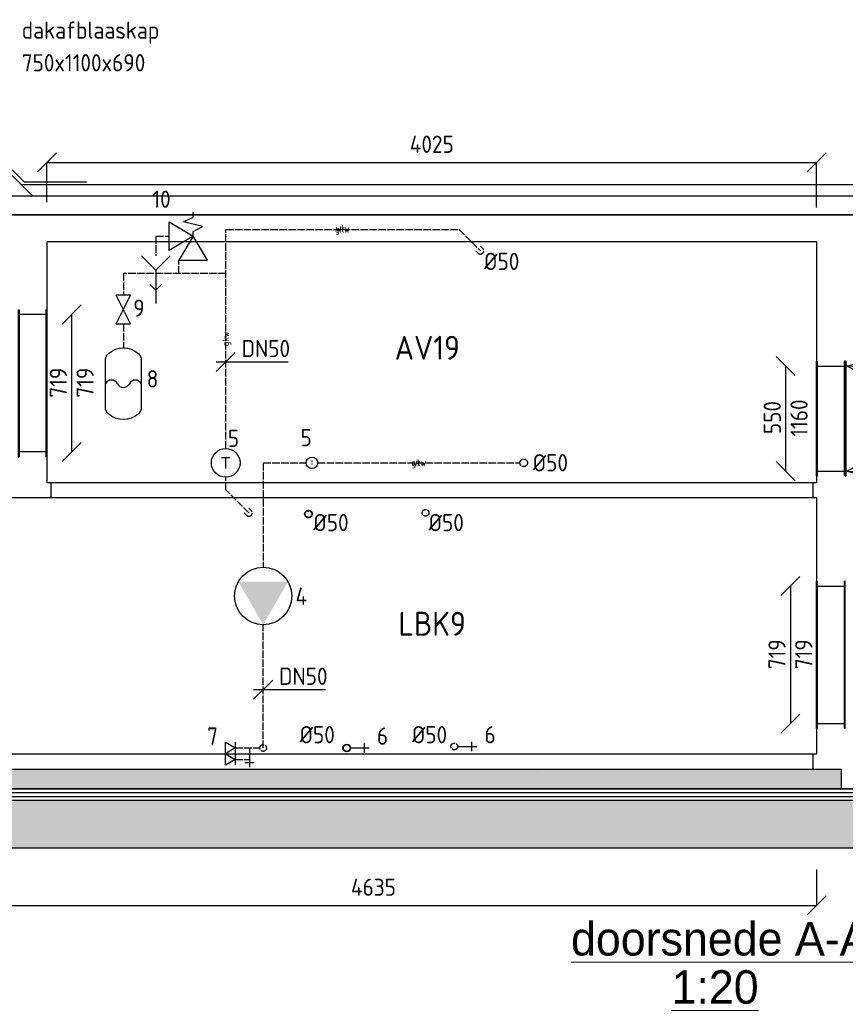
# Model space of a CAD drawing. Header units: millimetres. Extents: x -75 to 108309, y -75 to 76928.
# Tile 14 of 31: x 5624 to 9942, y 71327 to 76475. Entities that reach past the tile are written whole.
import ezdxf
from ezdxf.enums import TextEntityAlignment as Align

# ---------------------------------------------------------------- set-up
doc = ezdxf.new("R2010")
doc.units = ezdxf.units.MM
for name, pattern in [('2322105', [47, 40, -7]), ('2322107', [2000, 1000, 1000]), ('2322108', [7, 5, -2])]:
    doc.linetypes.add(name, pattern=pattern)
for name, color, linetype in [('00ATT025', 2, 'Continuous'), ('BL$2----BOUWKUNDIG', 8, 'Continuous'), ('WL$1----', 4, 'Continuous'), ('WL5501--', 4, '2322105'), ('WL561---', 4, 'Continuous'), ('WL561---_AANVOER', 1, '2322107'), ('WL561---_RETOUR', 5, '2322108'), ('WL570---_RETOUR_D', 5, 'Continuous'), ('WL570---_TOEVOER_D', 3, 'Continuous'), ('WM5501--', 1, 'Continuous'), ('WM562---', 1, 'Continuous'), ('WM570---', 1, 'Continuous'), ('WM570---_RETOUR', 1, 'Continuous'), ('WM570---_TOEVOER', 1, 'Continuous'), ('WT570---_TOEVOER_D', 7, 'Continuous')]:
    doc.layers.add(name, color=color, linetype=linetype)
doc.layers.add('BL$5----', color=7, linetype='Continuous', lineweight=0)
doc.layers.add('WM$5----_HULPRUIMTE', color=1, linetype='Continuous', plot=False)
doc.styles.add('BURO-018', font='BUROFONT', dxfattribs={"height": 1.8})
doc.styles.add('EURO', font='eurr____.ttf', dxfattribs={"height": 90})
doc.styles.add('STABICAD-018', font='ISOCP.SHX', dxfattribs={"height": 36})
doc.styles.add('STABICAD-025', font='ISOCP.SHX', dxfattribs={"height": 50})
doc.dimstyles.new('STABICAD', dxfattribs={"dimscale": 50, "dimtxt": 1.8, "dimasz": 2, "dimexe": 0, "dimexo": 0, "dimgap": 1.5, "dimtad": 0, "dimdec": 0, "dimzin": 0, "dimdsep": 46, "dimtxsty": 'STABICAD-018', "dimblk1": 'OBLIQUE', "dimblk2": 'OBLIQUE', "dimsah": 1, "dimcen": -3, "dimadec": 1, "dimazin": 0, "dimtfac": 1, "dimtdec": 0, "dimtofl": 0, "dimtmove": 2, "dimatfit": 3, "dimfxl": 1, "dimtvp": 1.055556, "dimtolj": 1, "dimtzin": 0, "dimarcsym": 0})

# ---------------------------------------------------------------- blocks, each defined once
blk = doc.blocks.new('*U161')
at = {"color": 0, "linetype": 'Continuous'}
for p, q in [((0, 384.5, 2380), (5, 384.5, 2380)), ((0, -384.5, 2380), (0, 384.5, 2380)), ((5, -384.5, 2380), (5, 384.5, 2380)), ((150, 384.5, 2380), (145, 384.5, 2380)), ((145, -384.5, 2380), (145, 384.5, 2380)), ((150, -384.5, 2380), (150, 384.5, 2380)), ((5, 359.5, 2380), (145, 359.5, 2380)), ((5, -359.5, 2380), (145, -359.5, 2380)), ((0, -384.5, 2380), (5, -384.5, 2380)), ((150, -384.5, 2380), (145, -384.5, 2380))]:
    blk.add_line(p, q, dxfattribs=at)
at = {"layer": 'WM570---', "color": 2, "style": 'STABICAD-018'}
for tag, p in [('SECTIONCODE', (5692.1, 74574.3, -2680)), ('POSITIONCODE', (5692.1, 74574.3, -2530)), ('CODE', (5766.6, 74574.3, -2380))]:
    blk.add_attdef(tag, p, '', height=1.8, dxfattribs=at)
blk = doc.blocks.new('*U287')
at = {"color": 0, "linetype": '2322105'}
blk.add_line((0, 0), (0, 0, 500), dxfattribs=at)
blk.add_circle((0, 0, 500), 20, dxfattribs=at)
at = {"layer": 'BL$2----BOUWKUNDIG', "color": 2, "style": 'STABICAD-018'}
for tag in ['CODE', 'SECTIONCODE', 'POSITIONCODE']:
    blk.add_attdef(tag, (8259.8, 74158.1), '', height=1.2, rotation=270, dxfattribs=at)
blk = doc.blocks.new('*U107')
at = {"color": 0, "linetype": '2322105'}
for p, q in [((0, 17.5, 500), (-17.5, 17.5, 500)), ((0, 0), (0, 0, 500)), ((0, -17.5, 500), (-17.5, -17.5, 500))]:
    blk.add_line(p, q, dxfattribs=at)
blk.add_arc((0, 0, 500), 17.5, 270, 90, dxfattribs=at)
at = {"layer": 'WM562---', "color": 2, "style": 'STABICAD-018'}
for tag in ['CODE', 'POSITIONCODE', 'SECTIONCODE']:
    blk.add_attdef(tag, (8033.7, 75267), '', height=1.2, rotation=270, dxfattribs=at)
blk = doc.blocks.new('*U105')
at = {"color": 0, "linetype": '2322105'}
for p, q in [((-12.4, -12.4, 500), (-24.7, 0, 500)), ((12.4, 12.4, 500), (0, 24.7, 500)), ((0, 0), (0, 0, 500))]:
    blk.add_line(p, q, dxfattribs=at)
blk.add_arc((0, 0, 500), 17.5, 225, 45, dxfattribs=at)
at = {"layer": 'WM562---', "color": 2, "style": 'STABICAD-018'}
for tag in ['CODE', 'SECTIONCODE', 'POSITIONCODE']:
    blk.add_attdef(tag, (6822.5, 73896.5), '', height=1.2, dxfattribs=at)
blk = doc.blocks.new('PI_SYM112')
at = {"color": 0, "linetype": 'Continuous'}
blk.add_circle((0, 0), 1.5, dxfattribs=at)
at = {"color": 0, "linetype": 'Continuous', "style": 'BURO-018'}
for tag, height in [('PRODUCTCODE', 1.8), ('INDICATIONTEXT', 1.3)]:
    blk.add_attdef(tag, text='', height=height, dxfattribs=at).set_placement((0, 0), align=Align.MIDDLE)
blk = doc.blocks.new('*U110')
at = {"color": 0, "linetype": '2322105'}
blk.add_line((0, 0), (0, 0, 500), dxfattribs=at)
blk.add_circle((0, 0, 500), 17.5, dxfattribs=at)
at = {"layer": 'WM562---', "color": 2, "style": 'STABICAD-018'}
for tag in ['CODE', 'SECTIONCODE', 'POSITIONCODE']:
    blk.add_attdef(tag, (7896.6, 72674.7), '', height=1.2, rotation=270, dxfattribs=at)
blk = doc.blocks.new('*U111')
at = {"color": 0, "linetype": '2322105'}
blk.add_line((0, 0), (0, 0, 500), dxfattribs=at)
blk.add_circle((0, 0, 500), 17.5, dxfattribs=at)
at = {"layer": 'WM562---', "color": 2, "style": 'STABICAD-018'}
for tag in ['CODE', 'SECTIONCODE', 'POSITIONCODE']:
    blk.add_attdef(tag, (7746.6, 73896.5), '', height=1.2, rotation=270, dxfattribs=at)
blk = doc.blocks.new('*U113')
at = {"color": 0, "linetype": '2322107'}
blk.add_line((0, 0), (0, 0, -500), dxfattribs=at)
blk.add_circle((0, 0), 17.5, dxfattribs=at)
at = {"layer": 'WM562---', "color": 2, "style": 'STABICAD-018'}
for tag in ['CODE', 'SECTIONCODE', 'POSITIONCODE']:
    blk.add_attdef(tag, (7334.2, 73890.4), '', height=1.2, rotation=270, dxfattribs=at)
blk = doc.blocks.new('*U112')
at = {"color": 0, "linetype": '2322108'}
blk.add_line((0, 0), (0, 0, -500), dxfattribs=at)
blk.add_circle((0, 0), 17.5, dxfattribs=at)
at = {"layer": 'WM562---', "color": 2, "style": 'STABICAD-018'}
blk.add_attdef('CODE', (7134.2, 73890.4), '', height=1.2, rotation=270, dxfattribs=at)
for tag in ['SECTIONCODE', 'POSITIONCODE']:
    blk.add_attdef(tag, (7284.2, 73890.4, -249.5), '', height=1.2, dxfattribs=at)
blk = doc.blocks.new('*U114')
at = {"color": 0, "linetype": 'Continuous'}
for p, q in [((-50, -50), (50, 50)), ((-50, 0), (33.2, 0)), ((33.2, 0), (326.3, 0))]:
    blk.add_line(p, q, dxfattribs=at)
at = {"color": 0, "linetype": 'Continuous', "style": 'STABICAD-018'}
blk.add_text('DN50', height=90, dxfattribs=at).set_placement((83.2, 25))
at = {"layer": 'WM5501--', "color": 2, "style": 'STABICAD-018'}
blk.add_attdef('CODE', (6701.4, 74685.8, 500), '', height=1.2, dxfattribs=at)
blk = doc.blocks.new('PI_SYM161')
at = {"color": 0, "linetype": 'Continuous'}
for p, q in [((2.5, 1.5), (0, 0)), ((2.5, -1.5), (2.5, 1.5)), ((-2, 0), (-2.5, 0)), ((-1.5, -1), (-2, 0)), ((-1, 1), (-1.5, -1)), ((-1.5, -2.5), (0, 0)), ((-0.5, 0), (-1, 1)), ((0, 0), (-0.5, 0)), ((0, 0), (1.5, -2.5)), ((0, 0), (2.5, -1.5)), ((1.5, -2.5), (-1.5, -2.5))]:
    blk.add_line(p, q, dxfattribs=at)
at = {"color": 0, "linetype": 'Continuous', "style": 'BURO-018', "flags": 1}
for tag, p in [('SW_CODE', (0, 0)), ('SW_WIDTH', (0, -2.5)), ('SW_FLOW', (0, -5))]:
    blk.add_attdef(tag, p, '', height=1.8, dxfattribs=at)
blk = doc.blocks.new('PI_SYM173')
at = {"color": 0, "linetype": 'Continuous'}
for p, q in [((-1.5, 5), (0, 3.5)), ((0, 3.5), (1.5, 5)), ((0, 3.5), (0, 0))]:
    blk.add_line(p, q, dxfattribs=at)
at = {"color": 0, "linetype": 'Continuous', "style": 'BURO-018', "flags": 1}
blk.add_attdef('CODE', text='', height=1.8, dxfattribs=at).set_placement((0.18, 1.62), align=Align.CENTER)
blk = doc.blocks.new('MD_SYM187')
at = {"color": 0, "linetype": 'Continuous'}
for p, q in [((-1.5, 0.75), (-1.5, -0.75)), ((-1.5, 0.75), (1.5, -0.75)), ((-1.5, -0.75), (1.5, 0.75)), ((1.5, -0.75), (1.5, 0.75))]:
    blk.add_line(p, q, dxfattribs=at)
at = {"color": 0, "linetype": 'Continuous', "style": 'BURO-018', "flags": 1}
for tag, p in [('CODE', (0, 0)), ('DIAMETER_NOMINAL', (0, -2.5)), ('FLOW', (0, -5))]:
    blk.add_attdef(tag, p, '', height=1.8, dxfattribs=at)
blk = doc.blocks.new('MD_SYM205')
at = {"color": 0, "linetype": 'Continuous'}
blk.add_lwpolyline([(-4.17, 8.41, -0.381966), (4.17, 8.41, -0.213422), (5, 6.55), (5, -6.55, -0.213422), (4.17, -8.41, -0.381966), (-4.17, -8.41, -0.213422), (-5, -6.55), (-5, 6.55, -0.213422)], format="xyb", close=True, dxfattribs=at)
at = {"color": 0}
for centre, radius, start, end in [((-3.33, -0.83), 1.86, 26.4748, 153.5252), ((0, 0.81), 1.85, 205.8282, 334.1718), ((3.33, -0.83), 1.86, 26.4748, 153.5252)]:
    blk.add_arc(centre, radius, start, end, dxfattribs=at)
at = {"color": 0, "linetype": 'Continuous', "style": 'BURO-018', "flags": 1}
for tag, p in [('CODE', (0, 5)), ('CAPACITY', (0, 2.5)), ('PREPRESSURE', (0, -5))]:
    blk.add_attdef(tag, text='', height=1.8, dxfattribs=at).set_placement(p, align=Align.CENTER)
blk = doc.blocks.new('*U119')
at = {"color": 0, "linetype": 'Continuous'}
for p, q in [((-50, 309.5, 2380), (50, 409.5, 2380)), ((0, -359.5, 2380), (0, 359.5, 2380)), ((-50, -409.5, 2380), (50, -309.5, 2380))]:
    blk.add_line(p, q, dxfattribs=at)
at = {"color": 0, "linetype": 'Continuous', "style": 'STABICAD-018'}
for p in [(-25, -75.2, 2380), (115, -75.2, 2380)]:
    blk.add_text('719', height=90, rotation=90, dxfattribs=at).set_placement(p)
at = {"layer": 'WM5501--', "color": 2, "style": 'STABICAD-018'}
blk.add_attdef('CODE', (5687.3, 74574.3, -2380), '', height=1.8, dxfattribs=at)
blk = doc.blocks.new('*U121')
at = {"color": 0, "linetype": 'Continuous'}
for p, q in [((50, 225, 2380), (-50, 325, 2380)), ((0, -275, 2380), (0, 275, 2380)), ((50, -325, 2380), (-50, -225, 2380))]:
    blk.add_line(p, q, dxfattribs=at)
at = {"color": 0, "linetype": 'Continuous', "style": 'STABICAD-018'}
for s, p in [('1160', (115, -94.5, 2380)), ('550', (-25, -81, 2380))]:
    blk.add_text(s, height=90, rotation=90, dxfattribs=at).set_placement(p)
at = {"layer": 'WM5501--', "color": 2, "style": 'STABICAD-018'}
blk.add_attdef('CODE', (9864.3, 74389.3, -2380), '', height=1.8, dxfattribs=at)
blk = doc.blocks.new('*U122')
at = {"color": 0, "linetype": 'Continuous'}
for p, q in [((50, 409.5, 2331.8), (-50, 309.5, 2331.8)), ((0, 359.5, 2331.8), (0, -359.5, 2331.8)), ((50, -309.5, 2331.8), (-50, -409.5, 2331.8))]:
    blk.add_line(p, q, dxfattribs=at)
at = {"color": 0, "linetype": 'Continuous', "style": 'STABICAD-018'}
for p in [(-25, -75.2, 2331.8), (115, -75.2, 2331.8)]:
    blk.add_text('719', height=90, rotation=90, dxfattribs=at).set_placement(p)
at = {"layer": 'WM5501--', "color": 2, "style": 'STABICAD-018'}
blk.add_attdef('CODE', (9881.9, 73154.3, -2331.8), '', height=1.8, dxfattribs=at)
blk = doc.blocks.new('*U123')
at = {"color": 0, "linetype": 'Continuous'}
for p, q in [((0, 3000), (15241.7, 3000)), ((15241.7, 3000), (0, 3000)), ((0, 0), (15241.7, 0)), ((15241.7, 0), (0, 0))]:
    blk.add_line(p, q, dxfattribs=at)
at = {"layer": 'WM5501--', "color": 2, "style": 'STABICAD-018'}
blk.add_attdef('CODE', (2096.6, 72454.3), '', height=1.8, dxfattribs=at)
blk = doc.blocks.new('_Oblique')
at = {"color": 0, "linetype": 'ByBlock', "lineweight": -2}
blk.add_line((-0.5, -0.5), (0.5, 0.5), dxfattribs=at)
blk = doc.blocks.new('*D176')
at = {"layer": 'Defpoints', "color": 0, "transparency": 16777216}
for p in [(5156.6, 72031), (9791.6, 72031), (9791.6, 71844.3)]:
    blk.add_point(p, dxfattribs=at)
at = {"layer": 'WM570---', "color": 0, "lineweight": -2, "transparency": 16777216}
for p, q in [((5156.6, 72031), (5156.6, 71844.3)), ((9791.6, 72031), (9791.6, 71844.3)), ((5156.6, 71844.3), (9791.6, 71844.3))]:
    blk.add_line(p, q, dxfattribs=at)
at = {"layer": 'WM570---', "color": 0, "lineweight": -2, "transparency": 16777216, "xscale": 100, "yscale": 100, "zscale": 100, "rotation": 180}
blk.add_blockref('_Oblique', (5156.6, 71844.3), dxfattribs=at)
at = {"layer": 'WM570---', "color": 0, "lineweight": -2, "transparency": 16777216, "xscale": 100, "yscale": 100, "zscale": 100}
blk.add_blockref('_Oblique', (9791.6, 71844.3), dxfattribs=at)
at = {"layer": 'WM570---', "color": 0, "transparency": 16777216, "insert": (7474.1, 71939.3), "char_height": 90, "attachment_point": 5, "style": 'STABICAD-018'}
blk.add_mtext('\\A1;4635', dxfattribs=at)
blk = doc.blocks.new('MD_SYM190')
at = {"color": 0, "linetype": 'Continuous'}
for p, q in [((0, 0), (0, -5)), ((-1.25, -3.75), (1.25, -3.75))]:
    blk.add_line(p, q, dxfattribs=at)
at = {"color": 0, "linetype": 'Continuous', "style": 'BURO-018', "flags": 1}
blk.add_attdef('CODE', text='', height=1.8, dxfattribs=at).set_placement((0.26, -8), align=Align.CENTER)
blk = doc.blocks.new('*D179')
at = {"layer": 'Defpoints', "color": 0, "transparency": 16777216}
for p in [(9791.6, 75728.9), (5766.6, 75521.6), (9791.6, 75493.3)]:
    blk.add_point(p, dxfattribs=at)
at = {"layer": 'WM570---', "color": 0, "lineweight": -2, "transparency": 16777216}
for p, q in [((5766.6, 75521.6), (5766.6, 75728.9)), ((5766.6, 75728.9), (9791.6, 75728.9)), ((9791.6, 75493.3), (9791.6, 75728.9))]:
    blk.add_line(p, q, dxfattribs=at)
at = {"layer": 'WM570---', "color": 0, "lineweight": -2, "transparency": 16777216, "xscale": 100, "yscale": 100, "zscale": 100, "rotation": 180}
blk.add_blockref('_Oblique', (5766.6, 75728.9), dxfattribs=at)
at = {"layer": 'WM570---', "color": 0, "lineweight": -2, "transparency": 16777216, "xscale": 100, "yscale": 100, "zscale": 100}
blk.add_blockref('_Oblique', (9791.6, 75728.9), dxfattribs=at)
at = {"layer": 'WM570---', "color": 0, "transparency": 16777216, "insert": (7779.1, 75823.9), "char_height": 90, "attachment_point": 5, "style": 'STABICAD-018'}
blk.add_mtext('\\A1;4025', dxfattribs=at)
blk = doc.blocks.new('PI_SYM114')
at = {"color": 0, "linetype": 'Continuous'}
blk.add_circle((0, 0), 3, dxfattribs=at)
blk.add_solid([(-1.5, 2.6), (3, 0), (-1.5, -2.6)], dxfattribs=at)
at = {"color": 0, "linetype": 'Continuous', "style": 'BURO-018'}
blk.add_attdef('PRODUCTCODE', text='', height=1.8, dxfattribs=at).set_placement((0, 0), align=Align.MIDDLE)
blk = doc.blocks.new('MD_SYM303')
at = {"color": 0, "linetype": 'Continuous'}
for p, q in [((-2.5, -1.5), (-2.5, 1.5)), ((-2.5, 1.5), (0, 0)), ((0, 0), (-2.5, -1.5)), ((0, 1.5), (0, -1.5))]:
    blk.add_line(p, q, dxfattribs=at)
at = {"color": 0, "linetype": 'Continuous', "style": 'BURO-018', "flags": 1}
for tag, p in [('CODE', (0, 0)), ('DIAMETER_NOMINAL', (0, -2.5)), ('FLOW', (0, -5))]:
    blk.add_attdef(tag, p, '', height=1.8, dxfattribs=at)
blk = doc.blocks.new('*U469')
at = {"color": 0, "linetype": '2322107'}
blk.add_line((0, 0), (0, 0, -500), dxfattribs=at)
blk.add_circle((0, 0), 20, dxfattribs=at)
at = {"layer": 'BL$2----BOUWKUNDIG', "color": 2, "style": 'STABICAD-018'}
for tag in ['CODE', 'SECTIONCODE', 'POSITIONCODE']:
    blk.add_attdef(tag, (7334.2, 72667.1), '', height=1.2, dxfattribs=at)
blk = doc.blocks.new('*U470')
at = {"color": 0, "linetype": '2322108'}
blk.add_line((0, 0), (0, 0, -500), dxfattribs=at)
blk.add_circle((0, 0), 20, dxfattribs=at)
at = {"layer": 'BL$2----BOUWKUNDIG', "color": 2, "style": 'STABICAD-018'}
for tag in ['CODE', 'SECTIONCODE', 'POSITIONCODE']:
    blk.add_attdef(tag, (7134.2, 73890.4), '', height=1.2, dxfattribs=at)
blk = doc.blocks.new('*U482')
at = {"color": 0, "linetype": 'Continuous'}
for p, q in [((0, 300, 2380), (5, 300, 2380)), ((0, -300, 2380), (0, 300, 2380)), ((5, -300, 2380), (5, 300, 2380)), ((5, 275, 2380), (145, 275, 2380)), ((150, 300, 2380), (145, 300, 2380)), ((145, -300, 2380), (145, 300, 2380)), ((150, -300, 2380), (150, 300, 2380)), ((0, -300, 2380), (5, -300, 2380)), ((5, -275, 2380), (145, -275, 2380)), ((150, -300, 2380), (145, -300, 2380))]:
    blk.add_line(p, q, dxfattribs=at)
at = {"layer": '00ATT025', "color": 2, "style": 'STABICAD-018'}
for tag, p in [('POSITIONCODE', (9866.1, 74539.3, -2380)), ('CODE', (9791.6, 74389.3, -2380)), ('SECTIONCODE', (9791.6, 74389.3, -2380))]:
    blk.add_attdef(tag, p, '', height=1.8, dxfattribs=at)
blk = doc.blocks.new('*U483')
at = {"color": 0, "linetype": 'Continuous'}
for p, q in [((500, 400, 2380), (10, 275, 2380)), ((0, 300, 2380), (5, 300, 2380)), ((0, -300, 2380), (0, 300, 2380)), ((5, -300, 2380), (5, 300, 2380)), ((10, 275, 2380), (5, 275, 2380)), ((10, 275, 2380), (500, 282.8, 2380)), ((500, 0, 2380), (10, 275, 2380)), ((500, 0, 2380), (10, -275, 2380)), ((0, -300, 2380), (5, -300, 2380)), ((10, -275, 2380), (5, -275, 2380)), ((10, -275, 2380), (500, -400, 2380)), ((10, -275, 2380), (500, -282.8, 2380))]:
    blk.add_line(p, q, dxfattribs=at)
at = {"layer": '00ATT025', "color": 2, "style": 'STABICAD-018'}
for tag in ['CODE', 'SECTIONCODE', 'POSITIONCODE']:
    blk.add_attdef(tag, (9941.6, 74389.3, -2380), '', height=1.8, dxfattribs=at)
blk = doc.blocks.new('*U484')
at = {"color": 0, "linetype": 'Continuous'}
for p, q in [((80, -2012.5, 2380), (80, 2012.5, 2380)), ((1340, 2012.5, 2380), (80, 2012.5, 2380)), ((1340, -2012.5, 2380), (1340, 2012.5, 2380)), ((0, -1992.5, 2380), (0, 1992.5, 2380)), ((80, 1992.5, 2380), (0, 1992.5, 2380)), ((80, -1992.5, 2380), (0, -1992.5, 2380)), ((1340, -2012.5, 2380), (80, -2012.5, 2380))]:
    blk.add_line(p, q, dxfattribs=at)
at = {"layer": '00ATT025', "color": 2, "style": 'STABICAD-018'}
for tag, p in [('FREETEXT', (7729.1, 73974.3, -2380)), ('CODE', (7779.1, 73974.3, -2380)), ('LABEL', (7779.1, 73974.3, -2380)), ('POSITIONCODE', (7779.1, 73974.3, -2380)), ('SECTIONCODE', (7779.1, 73974.3, -2380))]:
    blk.add_attdef(tag, p, '', height=1.2, dxfattribs=at)
at = {"layer": '00ATT025', "color": 1, "style": 'STABICAD-018'}
blk.add_attdef('PRODUCTCODE', (7779.1, 73974.3, -2380), '', height=1.8, dxfattribs=at)
blk = doc.blocks.new('*U485')
at = {"color": 0, "linetype": 'Continuous'}
for p, q in [((80, -2317.5, 2532.5), (80, 2317.5, 2532.5)), ((1420, 2317.5, 2532.5), (80, 2317.5, 2532.5)), ((1420, -2317.5, 2532.5), (1420, 2317.5, 2532.5)), ((0, -2297.5, 2532.5), (0, 2297.5, 2532.5)), ((80, 2297.5, 2532.5), (0, 2297.5, 2532.5)), ((80, -2297.5, 2532.5), (0, -2297.5, 2532.5)), ((1420, -2317.5, 2532.5), (80, -2317.5, 2532.5))]:
    blk.add_line(p, q, dxfattribs=at)
at = {"layer": '00ATT025', "color": 2, "style": 'STABICAD-018'}
for tag, p in [('FREETEXT', (7424.1, 72554.3, -2532.5)), ('CODE', (7474.1, 72554.3, -2532.5)), ('LABEL', (7474.1, 72554.3, -2532.5)), ('POSITIONCODE', (7474.1, 72554.3, -2532.5)), ('SECTIONCODE', (7474.1, 72554.3, -2532.5))]:
    blk.add_attdef(tag, p, '', height=1.2, dxfattribs=at)
at = {"layer": '00ATT025', "color": 1, "style": 'STABICAD-018'}
blk.add_attdef('PRODUCTCODE', (7474.1, 72554.3, -2532.5), '', height=1.8, dxfattribs=at)
blk = doc.blocks.new('*U534')
at = {"color": 0, "linetype": 'Continuous'}
for p, q in [((0, 384.5, 2331.8), (5, 384.5, 2331.8)), ((0, -384.5, 2331.8), (0, 384.5, 2331.8)), ((5, -384.5, 2331.8), (5, 384.5, 2331.8)), ((150, 384.5, 2331.8), (145, 384.5, 2331.8)), ((145, -384.5, 2331.8), (145, 384.5, 2331.8)), ((150, -384.5, 2331.8), (150, 384.5, 2331.8)), ((5, 359.5, 2331.8), (145, 359.5, 2331.8)), ((5, -359.5, 2331.8), (145, -359.5, 2331.8)), ((0, -384.5, 2331.8), (5, -384.5, 2331.8)), ((150, -384.5, 2331.8), (145, -384.5, 2331.8))]:
    blk.add_line(p, q, dxfattribs=at)
at = {"layer": '00ATT025', "color": 2, "style": 'STABICAD-018'}
for tag, p in [('CODE', (9791.6, 73154.3, -2331.8)), ('SECTIONCODE', (9791.6, 73154.3, -2331.8)), ('POSITIONCODE', (9866.1, 73154.3, -2481.8))]:
    blk.add_attdef(tag, p, '', height=1.8, dxfattribs=at)

msp = doc.modelspace()

# ---------------------------------------------------------------- hatches: boundary and pattern name
at = {"layer": 'BL$2----BOUWKUNDIG'}
h = msp.add_hatch(dxfattribs=at)
h.set_pattern_fill('AR-SAND', color=256, scale=100)
h.paths.add_polyline_path([(9921.6, 72554.3), (5026.6, 72554.3), (5026.6, 72454.3), (9921.6, 72454.3)])
h = msp.add_hatch(dxfattribs=at)
h.set_pattern_fill('AR-SAND', color=256)
h.paths.add_polyline_path([(9921.6, 72554.3), (5026.6, 72554.3), (5026.6, 72454.3), (9921.6, 72454.3)])
h = msp.add_hatch(dxfattribs=at)
h.set_pattern_fill('AR-CONC', color=256)
h.paths.add_polyline_path([(2544.3, 72094.3), (2544.3, 71844.3), (3746.1, 71844.3), (3746.1, 72144.3), (14997.5, 72144.3), (14997.5, 72394.3), (3546.6, 72394.3), (3546.6, 72094.3)])

# ---------------------------------------------------------------- linework, layer by layer
for p, q in [((5541.6, 75704.3), (5691.6, 75554.3)), ((5571.1, 75704), (5648.3, 75626.8)), ((5631.6, 75614.3), (14345.6, 75614.3)), ((5648.3, 75626.8), (5973.5, 75626.8)), ((3546.1, 75554.3), (14345.6, 75554.3)), ((3746.1, 75454.3), (14345.6, 75454.3)), ((3746.1, 72454.3), (14997.5, 72454.3)), ((3546.6, 72394.3), (14997.5, 72394.3)), ((3746.1, 72434.3), (14997.5, 72434.3)), ((3746.1, 72414.3), (14997.5, 72414.3)), ((3746.1, 72144.3), (14997.5, 72144.3))]:
    msp.add_line(p, q, dxfattribs=at)
msp.add_lwpolyline([(9921.6, 72554.3), (5026.6, 72554.3), (5026.6, 72454.3), (9921.6, 72454.3)], close=True, dxfattribs=at)
at = {"layer": 'WL5501--', "linetype": '2322105'}
for p, q in [((6701.4, 75379, 500), (7921.7, 75379, 500)), ((6701.4, 74233.1, 500), (6701.4, 75379, 500)), ((7921.7, 75379, 500), (8033.7, 75267, 500)), ((6335.4, 75343), (6405.9, 75343)), ((6335.4, 75343), (6335.4, 75241.3)), ((6335.4, 75343), (6405.9, 75343)), ((6455.9, 75147.5), (6455.9, 75218)), ((6701.4, 75147.5), (6166.4, 75147.5)), ((6166.4, 75147.5), (6166.4, 75035.2)), ((6701.4, 75147.5), (6166.4, 75147.5)), ((6166.4, 74885.2), (6166.4, 74759.2)), ((6897.5, 74158.1), (7122.4, 74158.1)), ((6897.5, 74158.1), (6897.5, 73611.9)), ((6897.5, 74158.1), (7122.4, 74158.1)), ((7182.4, 74158.1), (8239.8, 74158.1)), ((7182.4, 74158.1), (8239.8, 74158.1)), ((6701.4, 74017.6, 500), (6701.4, 74083.1, 500)), ((6822.5, 73896.5, 500), (6701.4, 74017.6, 500)), ((6897.5, 72667.1), (6897.5, 73311.9)), ((6751.1, 72667.1), (6880, 72667.1)), ((6751.1, 72607.1), (6826.1, 72607.1))]:
    msp.add_line(p, q, dxfattribs=at)

# ---------------------------------------------------------------- block references
at = {"layer": 'WL$1----', "color": 2, "linetype": 'Continuous', "xscale": 50, "yscale": 50, "rotation": 90.00000000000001}
msp.add_blockref('MD_SYM187', (6166.4, 74960.2), dxfattribs=at)
at = {"layer": 'WL$1----', "color": 2, "linetype": 'Continuous'}
for name, p, xscale, yscale, zscale in [('MD_SYM205', (6166.4, 74571.7), 18.75, 18.75, 0.375), ('MD_SYM303', (6751.1, 72667.1), 20, 20, 20), ('MD_SYM190', (6826.1, 72667.1), 20, 20, 20), ('MD_SYM303', (6751.1, 72607.1), 20, 20, 20)]:
    msp.add_blockref(name, p, dxfattribs=dict(at, xscale=xscale, yscale=yscale, zscale=zscale))
at = {"layer": 'WL$1----', "color": 2, "linetype": 'Continuous', "xscale": 20, "yscale": 20, "zscale": 20, "rotation": 90.00000000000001}
for p in [(7914.1, 72674.7, 500), (7351.7, 72667.1)]:
    msp.add_blockref('MD_SYM190', p, dxfattribs=at)
at = {"layer": 'WL5501--', "linetype": '2322105'}
for name, p, rotation in [('*U107', (8033.7, 75267), 315), ('*U287', (8259.8, 74158.1), 270), ('*U111', (7746.6, 73896.5), 270), ('*U111', (6897.5, 72667.1), 270), ('*U110', (7896.6, 72674.7), 270)]:
    msp.add_blockref(name, p, dxfattribs=dict(at, rotation=rotation))
msp.add_blockref('*U105', (6822.5, 73896.5), dxfattribs=at)
at = {"layer": 'WL5501--', "color": 2, "linetype": '2322105', "xscale": 50, "yscale": 50, "zscale": 50, "rotation": 270}
msp.add_blockref('PI_SYM114', (6897.5, 73461.9), dxfattribs=at)
at = {"layer": 'WL561---', "color": 2, "linetype": 'Continuous', "xscale": 50, "yscale": 50, "zscale": 50, "rotation": 270}
msp.add_blockref('PI_SYM161', (6530.9, 75343), dxfattribs=at)
at = {"layer": 'WL561---', "color": 2, "linetype": 'Continuous', "xscale": 50, "yscale": 50, "zscale": 50}
msp.add_blockref('PI_SYM173', (6335.4, 74991.3), dxfattribs=at)
at = {"layer": 'WL561---', "linetype": 'Continuous', "xscale": 20, "yscale": 20, "zscale": 20}
msp.add_blockref('PI_SYM173', (6335.4, 74991.3), dxfattribs=at)
at = {"layer": 'WL561---', "color": 2, "linetype": 'Continuous'}
ref = msp.add_blockref('PI_SYM112', (6701.4, 74158.1), dxfattribs=dict(at, xscale=50, yscale=50, zscale=50))
ref.add_attrib('INDICATIONTEXT', 'T', dxfattribs={"layer": '0', "color": 2, "linetype": 'Continuous', "height": 60, "style": 'BURO-018'}).set_placement((6701.4, 74158.1), align=Align.MIDDLE)
ref = msp.add_blockref('PI_SYM112', (7152.4, 74158.1), dxfattribs=dict(at, xscale=20, yscale=20, zscale=20))
ref.add_attrib('INDICATIONTEXT', 'T', dxfattribs={"layer": '0', "color": 2, "linetype": 'Continuous', "height": 24, "style": 'BURO-018'}).set_placement((7152.4, 74158.1), align=Align.MIDDLE)
at = {"layer": 'WL561---_AANVOER', "linetype": '2322107'}
msp.add_blockref('*U469', (7334.2, 72667.1), dxfattribs=at)
at = {"layer": 'WL561---_AANVOER', "linetype": '2322107', "rotation": 270}
msp.add_blockref('*U113', (7334.2, 72667.1), dxfattribs=at)
at = {"layer": 'WL561---_RETOUR', "linetype": '2322108'}
msp.add_blockref('*U470', (7134.2, 73890.4), dxfattribs=at)
at = {"layer": 'WL561---_RETOUR', "linetype": '2322108', "rotation": 270}
msp.add_blockref('*U112', (7134.2, 73890.4), dxfattribs=at)
at = {"layer": 'WL570---_RETOUR_D', "linetype": 'Continuous', "rotation": 180}
msp.add_blockref('*U161', (5766.6, 74574.3, -2380), dxfattribs=at)
at = {"layer": 'WL570---_RETOUR_D', "linetype": 'Continuous'}
for name, p in [('*U483', (9941.6, 74389.3, -2380)), ('*U482', (9791.6, 74389.3, -2380))]:
    msp.add_blockref(name, p, dxfattribs=at)
at = {"layer": 'WL570---_TOEVOER_D', "linetype": 'Continuous', "rotation": 90.00000000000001}
for name, p in [('*U484', (7779.1, 73974.3, -2380)), ('*U485', (7474.1, 72554.3, -2532.5))]:
    msp.add_blockref(name, p, dxfattribs=at)
at = {"layer": 'WL570---_TOEVOER_D', "linetype": 'Continuous'}
msp.add_blockref('*U534', (9791.6, 73154.3, -2331.8), dxfattribs=at)
at = {"layer": 'WM$5----_HULPRUIMTE', "linetype": 'Continuous'}
msp.add_blockref('*U123', (2096.6, 72454.3), dxfattribs=at)
at = {"layer": 'WM5501--', "linetype": 'Continuous'}
for p in [(6701.4, 74685.8, 500), (6897.5, 72972.3, 500)]:
    msp.add_blockref('*U114', p, dxfattribs=at)
at = {"layer": 'WM570---_RETOUR', "linetype": 'Continuous'}
for name, p in [('*U119', (5896.2, 74574.3, -2380)), ('*U121', (9629.7, 74389.3, -2380))]:
    msp.add_blockref(name, p, dxfattribs=at)
at = {"layer": 'WM570---_TOEVOER', "linetype": 'Continuous'}
msp.add_blockref('*U122', (9654.5, 73154.3, -2331.8), dxfattribs=at)

# ---------------------------------------------------------------- texts
at = {"layer": 'BL$5----', "style": 'EURO'}
for s, p in [('%%Udoorsnede A-A', (8507.2, 71582.1)), ('%%U1:20', (9032.9, 71330))]:
    msp.add_text(s, height=175, dxfattribs=at).set_placement(p)
at = {"layer": 'WL5501--', "color": 2, "style": 'STABICAD-018'}
for s, p in [('wtw', (7312.9, 75384.8)), ('gkw', (7311.5, 75379, 500)), ('wtw', (7711.1, 74158.1)), ('gkw', (7711.1, 74158.1))]:
    msp.add_text(s, height=36, dxfattribs=at).set_placement(p, align=Align.MIDDLE_CENTER)
msp.add_text('gkw', height=36, rotation=90, dxfattribs=at).set_placement((6701.4, 74806.1, 500), align=Align.MIDDLE_CENTER)
at = {"layer": 'WM5501--', "style": 'STABICAD-018'}
for s, p in [('10', (6317.8, 75491.7)), ('%%C50', (8052.7, 75166.4)), ('9', (6217.5, 74922)), ('8', (6288.2, 74552.3)), ('5', (6712.4, 74241)), ('5', (7092.4, 74245)), ('%%C50', (8307.2, 74113.6)), ('%%C50', (7160, 73800.7)), ('%%C50', (7762.8, 73800.7)), ('4', (7066.6, 73416.1)), ('7', (6604.3, 72684.3, -500)), ('%%C50', (7088, 72691.7)), ('6', (7492.3, 72684.3, -500)), ('%%C50', (7675.1, 72691.7)), ('6', (8054.7, 72691.9))]:
    msp.add_text(s, height=90, dxfattribs=at).set_placement(p)
at = {"layer": 'WM570---_RETOUR', "style": 'STABICAD-018'}
for s, p in [('dakafblaaskap', (5634.9, 76375.9)), ('750x1100x690', (5634.9, 76204.9))]:
    msp.add_text(s, height=90, dxfattribs=at).set_placement(p)
at = {"layer": 'WT570---_TOEVOER_D', "color": 2, "style": 'STABICAD-025'}
for s, p in [('AV19', (7585, 74697.3)), ('LBK9', (7605.1, 73254.2))]:
    msp.add_text(s, height=125, dxfattribs=at).set_placement(p)

# ---------------------------------------------------------------- dimensions: what is measured, and where the dimension line sits
at = {"layer": 'WM570---'}
for base, p1, p2, picture, middle in [((9791.6, 75728.9), (5766.6, 75521.6), (9791.6, 75493.3), '*D179', (7779.1, 75823.9)), ((9791.6, 71844.3), (5156.6, 72031), (9791.6, 72031), '*D176', (7474.1, 71939.3))]:
    dim = msp.add_linear_dim(base=base, p1=p1, p2=p2, dimstyle='STABICAD', dxfattribs=at)
    dim.commit()
    dim.dimension.update_dxf_attribs({"geometry": picture, "text_midpoint": middle})

doc.saveas('drawing.dxf')
